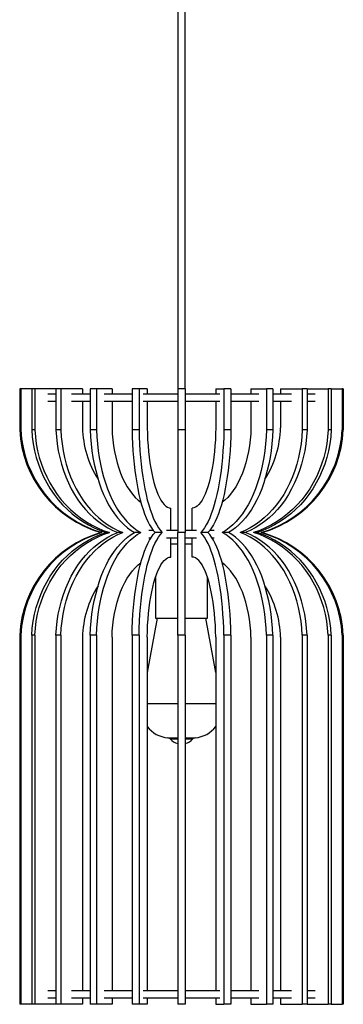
# Model space of a CAD drawing. Header units: millimetres. Extents: x 124 to 182, y 72 to 201.
# Tile 2 of 4: x 169 to 182, y 72 to 112. Entities that reach past the tile are written whole.
import ezdxf

# ---------------------------------------------------------------- set-up
doc = ezdxf.new("R2010")
doc.units = ezdxf.units.MM

msp = doc.modelspace()

# ---------------------------------------------------------------- linework, layer by layer
at = {"color": 7, "linetype": 'Continuous', "lineweight": 25}
for p, q in [((175.278, 147.724), (175.278, 96.524)), ((175.578, 96.524), (175.578, 147.724)), ((168.849, 96.524), (168.849, 94.857)), ((168.892, 96.524), (168.849, 96.524)), ((168.892, 96.524), (168.892, 94.857)), ((169.34, 96.524), (168.892, 96.524)), ((169.464, 96.524), (169.34, 96.524)), ((169.34, 96.524), (169.34, 94.857)), ((169.464, 96.524), (169.464, 94.857)), ((170.323, 96.524), (169.464, 96.524)), ((170.52, 96.524), (170.323, 96.524)), ((170.323, 96.524), (170.323, 94.857)), ((170.52, 96.524), (170.52, 94.857)), ((171.401, 96.524), (170.52, 96.524)), ((171.401, 96.524), (171.401, 96.317)), ((171.973, 96.524), (171.72, 96.524)), ((171.72, 96.524), (171.72, 94.857)), ((171.973, 96.524), (171.973, 94.857)), ((172.603, 96.524), (171.973, 96.524)), ((172.603, 96.524), (172.603, 96.317)), ((173.706, 96.524), (173.418, 96.524)), ((173.418, 96.524), (173.418, 94.857)), ((173.706, 96.524), (173.706, 94.857)), ((174.034, 96.524), (173.706, 96.524)), ((174.034, 96.524), (174.034, 96.317)), ((175.278, 96.524), (175.278, 94.857)), ((175.578, 96.524), (175.278, 96.524)), ((175.578, 96.524), (175.578, 94.857)), ((176.822, 96.524), (176.822, 96.317)), ((176.822, 96.524), (177.151, 96.524)), ((177.151, 96.524), (177.151, 94.857)), ((177.439, 96.524), (177.151, 96.524)), ((177.439, 96.524), (177.439, 94.857)), ((178.253, 96.524), (178.253, 96.317)), ((178.253, 96.524), (178.884, 96.524)), ((178.884, 96.524), (178.884, 94.857)), ((179.136, 96.524), (178.884, 96.524)), ((179.136, 96.524), (179.136, 94.857)), ((179.455, 96.524), (179.455, 96.317)), ((179.455, 96.524), (180.337, 96.524)), ((180.337, 96.524), (180.337, 94.857)), ((180.533, 96.524), (180.337, 96.524)), ((180.533, 96.524), (181.392, 96.524)), ((180.533, 96.524), (180.533, 94.857)), ((181.392, 96.524), (181.392, 94.857)), ((181.517, 96.524), (181.392, 96.524)), ((181.517, 96.524), (181.517, 94.857)), ((181.517, 96.524), (181.964, 96.524)), ((181.964, 96.524), (181.964, 94.857)), ((182.007, 96.524), (181.964, 96.524)), ((182.007, 96.524), (182.007, 94.857)), ((170.323, 96.317), (169.997, 96.317)), ((170.323, 96.017), (169.997, 96.017)), ((171.72, 96.317), (170.962, 96.317)), ((171.72, 96.017), (170.962, 96.017)), ((171.401, 96.017), (171.401, 94.948)), ((173.418, 96.317), (172.289, 96.317)), ((173.418, 96.017), (172.289, 96.017)), ((172.603, 96.017), (172.603, 94.948)), ((174.568, 96.317), (173.871, 96.317)), ((174.568, 96.017), (173.871, 96.017)), ((174.034, 96.017), (174.034, 94.948)), ((175.278, 96.317), (174.568, 96.317)), ((175.278, 96.017), (174.568, 96.017)), ((176.986, 96.317), (175.578, 96.317)), ((176.986, 96.017), (175.578, 96.017)), ((176.822, 96.017), (176.822, 94.948)), ((178.567, 96.317), (177.439, 96.317)), ((178.567, 96.017), (177.439, 96.017)), ((178.253, 96.017), (178.253, 94.948)), ((179.895, 96.317), (179.136, 96.317)), ((179.895, 96.017), (179.136, 96.017)), ((179.455, 96.017), (179.455, 94.948)), ((180.86, 96.317), (180.533, 96.317)), ((180.86, 96.017), (180.533, 96.017)), ((168.892, 94.857), (168.849, 94.857)), ((169.464, 94.857), (169.34, 94.857)), ((170.52, 94.857), (170.323, 94.857)), ((171.973, 94.857), (171.72, 94.857)), ((173.706, 94.857), (173.418, 94.857)), ((175.578, 94.857), (175.278, 94.857)), ((175.278, 94.857), (175.278, 90.69)), ((175.578, 94.857), (175.578, 90.69)), ((177.439, 94.857), (177.151, 94.857)), ((179.136, 94.857), (178.884, 94.857)), ((180.533, 94.857), (180.337, 94.857)), ((181.517, 94.857), (181.392, 94.857)), ((182.007, 94.857), (181.964, 94.857)), ((174.997, 90.767), (174.997, 91.686)), ((175.86, 90.767), (175.86, 91.686)), ((172.191, 90.69), (172.149, 90.69)), ((172.496, 90.69), (172.372, 90.69)), ((173.039, 90.69), (172.842, 90.69)), ((173.775, 90.69), (173.522, 90.69)), ((174.288, 90.767), (174.097, 90.767)), ((174.183, 90.467), (174.097, 90.467)), ((174.645, 90.69), (174.357, 90.69)), ((175.278, 90.767), (174.813, 90.767)), ((175.278, 90.467), (174.813, 90.467)), ((174.997, 89.694), (174.997, 90.467)), ((175.578, 90.69), (175.278, 90.69)), ((175.278, 86.524), (175.278, 90.69)), ((175.813, 90.767), (175.578, 90.767)), ((175.578, 86.524), (175.578, 90.69)), ((175.813, 90.467), (175.578, 90.467)), ((176.044, 90.767), (175.813, 90.767)), ((176.044, 90.467), (175.813, 90.467)), ((175.86, 89.694), (175.86, 90.467)), ((176.5, 90.69), (176.212, 90.69)), ((176.76, 90.767), (176.568, 90.767)), ((176.76, 90.467), (176.673, 90.467)), ((177.334, 90.69), (177.082, 90.69)), ((178.014, 90.69), (177.818, 90.69)), ((178.485, 90.69), (178.36, 90.69)), ((178.708, 90.69), (178.665, 90.69)), ((174.366, 88.858), (174.366, 87.217)), ((176.491, 87.217), (176.491, 88.858)), ((174.441, 87.217), (174.034, 85.005)), ((174.366, 87.217), (175.278, 87.217)), ((175.578, 87.217), (176.491, 87.217)), ((176.822, 85.005), (176.415, 87.217)), ((168.892, 86.524), (168.849, 86.524)), ((168.849, 86.524), (168.849, 71.524)), ((168.892, 86.524), (168.892, 71.524)), ((169.464, 86.524), (169.34, 86.524)), ((169.34, 86.524), (169.34, 71.524)), ((169.464, 86.524), (169.464, 71.524)), ((170.52, 86.524), (170.323, 86.524)), ((170.323, 86.524), (170.323, 71.524)), ((170.52, 86.524), (170.52, 71.524)), ((171.401, 86.433), (171.401, 72.067)), ((171.973, 86.524), (171.72, 86.524)), ((171.72, 86.524), (171.72, 71.524)), ((171.973, 86.524), (171.973, 71.524)), ((172.603, 86.433), (172.603, 72.067)), ((173.706, 86.524), (173.418, 86.524)), ((173.418, 86.524), (173.418, 71.524)), ((173.706, 86.524), (173.706, 71.524)), ((174.034, 86.433), (174.034, 72.067)), ((175.578, 86.524), (175.278, 86.524)), ((175.278, 86.524), (175.278, 71.524)), ((175.578, 86.524), (175.578, 71.524)), ((176.822, 86.433), (176.822, 72.067)), ((177.439, 86.524), (177.151, 86.524)), ((177.151, 86.524), (177.151, 71.524)), ((177.439, 86.524), (177.439, 71.524)), ((178.253, 86.433), (178.253, 72.067)), ((178.884, 86.524), (178.884, 71.524)), ((179.136, 86.524), (178.884, 86.524)), ((179.136, 86.524), (179.136, 71.524)), ((179.455, 86.433), (179.455, 72.067)), ((180.533, 86.524), (180.337, 86.524)), ((180.337, 86.524), (180.337, 71.524)), ((180.533, 86.524), (180.533, 71.524)), ((181.517, 86.524), (181.392, 86.524)), ((181.392, 86.524), (181.392, 71.524)), ((181.517, 86.524), (181.517, 71.524)), ((182.007, 86.524), (181.964, 86.524)), ((181.964, 86.524), (181.964, 71.524)), ((182.007, 86.524), (182.007, 71.524)), ((170.323, 72.067), (169.997, 72.067)), ((171.72, 72.067), (170.962, 72.067)), ((173.418, 72.067), (172.289, 72.067)), ((174.568, 72.067), (173.871, 72.067)), ((175.278, 72.067), (174.568, 72.067)), ((176.986, 72.067), (175.578, 72.067)), ((178.567, 72.067), (177.439, 72.067)), ((179.895, 72.067), (179.136, 72.067)), ((180.86, 72.067), (180.533, 72.067)), ((170.323, 71.767), (169.997, 71.767)), ((171.72, 71.767), (170.962, 71.767)), ((171.401, 71.767), (171.401, 71.524)), ((173.418, 71.767), (172.289, 71.767)), ((172.603, 71.767), (172.603, 71.524)), ((174.568, 71.767), (173.871, 71.767)), ((174.034, 71.767), (174.034, 71.524)), ((175.278, 71.767), (174.568, 71.767)), ((176.986, 71.767), (175.578, 71.767)), ((176.822, 71.767), (176.822, 71.524)), ((178.567, 71.767), (177.439, 71.767)), ((178.253, 71.767), (178.253, 71.524)), ((179.895, 71.767), (179.136, 71.767)), ((179.455, 71.767), (179.455, 71.524)), ((180.86, 71.767), (180.533, 71.767)), ((168.892, 71.524), (168.849, 71.524)), ((169.34, 71.524), (168.892, 71.524)), ((169.464, 71.524), (169.34, 71.524)), ((170.323, 71.524), (169.464, 71.524)), ((170.52, 71.524), (170.323, 71.524)), ((171.401, 71.524), (170.52, 71.524)), ((171.973, 71.524), (171.72, 71.524)), ((172.603, 71.524), (171.973, 71.524)), ((173.706, 71.524), (173.418, 71.524)), ((174.034, 71.524), (173.706, 71.524)), ((175.578, 71.524), (175.278, 71.524)), ((176.822, 71.524), (177.151, 71.524)), ((177.439, 71.524), (177.151, 71.524)), ((178.253, 71.524), (178.884, 71.524)), ((179.136, 71.524), (178.884, 71.524)), ((179.455, 71.524), (180.337, 71.524)), ((180.533, 71.524), (180.337, 71.524)), ((180.533, 71.524), (181.392, 71.524)), ((181.517, 71.524), (181.392, 71.524)), ((181.517, 71.524), (181.964, 71.524)), ((182.007, 71.524), (181.964, 71.524))]:
    msp.add_line(p, q, dxfattribs=at)
at = {"color": 8, "linetype": 'Continuous', "lineweight": 25}
for p, q in [((175.278, 90.217), (174.997, 90.217)), ((175.86, 90.217), (175.578, 90.217)), ((174.034, 83.748), (174.143, 83.748)), ((174.143, 83.748), (175.278, 83.748)), ((175.578, 83.748), (176.822, 83.748)), ((174.867, 82.352), (174.984, 82.352)), ((174.965, 82.303), (175.062, 82.303)), ((174.984, 82.352), (175.278, 82.352)), ((175.062, 82.303), (175.278, 82.303)), ((175.578, 82.352), (175.989, 82.352)), ((175.578, 82.303), (175.891, 82.303))]:
    msp.add_line(p, q, dxfattribs=at)
at = {"color": 7, "linetype": 'Continuous', "lineweight": 25, "flags": 128}
for points in [[(169.34, 94.857), (169.362, 94.573), (169.4, 94.292), (169.454, 94.013), (169.523, 93.739), (169.608, 93.47), (169.708, 93.207), (169.822, 92.952), (169.951, 92.705), (170.093, 92.467), (170.248, 92.239), (170.416, 92.023), (170.596, 91.818), (170.787, 91.626), (170.989, 91.447), (171.2, 91.282), (171.42, 91.132), (171.648, 90.998), (171.883, 90.879), (172.125, 90.776), (172.372, 90.69)], [(169.464, 94.857), (169.486, 94.573), (169.524, 94.292), (169.578, 94.013), (169.648, 93.739), (169.733, 93.47), (169.832, 93.207), (169.947, 92.952), (170.075, 92.705), (170.218, 92.467), (170.373, 92.239), (170.541, 92.023), (170.721, 91.818), (170.912, 91.626), (171.113, 91.447), (171.325, 91.282), (171.545, 91.132), (171.773, 90.998), (172.008, 90.879), (172.25, 90.776), (172.496, 90.69)], [(170.323, 94.857), (170.342, 94.573), (170.373, 94.292), (170.418, 94.013), (170.476, 93.739), (170.546, 93.47), (170.629, 93.207), (170.724, 92.952), (170.831, 92.705), (170.949, 92.467), (171.078, 92.239), (171.218, 92.023), (171.367, 91.818), (171.526, 91.626), (171.693, 91.447), (171.869, 91.282), (172.052, 91.132), (172.241, 90.998), (172.437, 90.879), (172.637, 90.776), (172.842, 90.69)], [(170.52, 94.857), (170.538, 94.573), (170.57, 94.292), (170.614, 94.013), (170.672, 93.739), (170.743, 93.47), (170.825, 93.207), (170.921, 92.952), (171.027, 92.705), (171.146, 92.467), (171.275, 92.239), (171.414, 92.023), (171.564, 91.818), (171.722, 91.626), (171.89, 91.447), (172.065, 91.282), (172.248, 91.132), (172.438, 90.998), (172.633, 90.879), (172.834, 90.776), (173.039, 90.69)], [(171.72, 94.857), (171.733, 94.573), (171.756, 94.292), (171.788, 94.013), (171.829, 93.739), (171.88, 93.47), (171.939, 93.207), (172.007, 92.952), (172.084, 92.705), (172.168, 92.467), (172.26, 92.239), (172.36, 92.023), (172.467, 91.818), (172.581, 91.626), (172.7, 91.447), (172.826, 91.282), (172.957, 91.132), (173.092, 90.998), (173.232, 90.879), (173.376, 90.776), (173.522, 90.69)], [(171.973, 94.857), (171.986, 94.573), (172.008, 94.292), (172.04, 94.013), (172.082, 93.739), (172.132, 93.47), (172.191, 93.207), (172.259, 92.952), (172.336, 92.705), (172.42, 92.467), (172.513, 92.239), (172.613, 92.023), (172.72, 91.818), (172.833, 91.626), (172.953, 91.447), (173.078, 91.282), (173.209, 91.132), (173.345, 90.998), (173.485, 90.879), (173.628, 90.776), (173.775, 90.69)], [(172.603, 94.948), (172.615, 94.7), (172.635, 94.455), (172.666, 94.213), (172.705, 93.976), (172.754, 93.745), (172.812, 93.521), (172.879, 93.306), (172.953, 93.1), (173.036, 92.904), (173.126, 92.72), (173.223, 92.549), (173.327, 92.391), (173.436, 92.247), (173.551, 92.119), (173.671, 92.006), (173.778, 91.921)], [(173.418, 94.857), (173.425, 94.573), (173.436, 94.292), (173.453, 94.013), (173.475, 93.739), (173.501, 93.47), (173.532, 93.207), (173.567, 92.952), (173.607, 92.705), (173.651, 92.467), (173.699, 92.239), (173.751, 92.023), (173.807, 91.818), (173.866, 91.626), (173.929, 91.447), (173.994, 91.282), (174.062, 91.132), (174.133, 90.998), (174.206, 90.879), (174.281, 90.776), (174.357, 90.69)], [(173.706, 94.857), (173.713, 94.573), (173.724, 94.292), (173.741, 94.013), (173.763, 93.739), (173.789, 93.47), (173.82, 93.207), (173.855, 92.952), (173.895, 92.705), (173.939, 92.467), (173.987, 92.239), (174.039, 92.023), (174.095, 91.818), (174.154, 91.626), (174.216, 91.447), (174.282, 91.282), (174.35, 91.132), (174.421, 90.998), (174.494, 90.879), (174.568, 90.776), (174.645, 90.69)], [(174.034, 94.948), (174.04, 94.7), (174.051, 94.455), (174.067, 94.213), (174.088, 93.976), (174.113, 93.745), (174.143, 93.521), (174.178, 93.306), (174.217, 93.1), (174.26, 92.904), (174.307, 92.72), (174.357, 92.549), (174.411, 92.391), (174.468, 92.247), (174.528, 92.119), (174.59, 92.006), (174.655, 91.909), (174.721, 91.83), (174.789, 91.767), (174.858, 91.722), (174.927, 91.695), (174.997, 91.686)], [(176.822, 94.948), (176.816, 94.7), (176.806, 94.455), (176.79, 94.213), (176.769, 93.976), (176.744, 93.745), (176.713, 93.521), (176.679, 93.306), (176.64, 93.1), (176.597, 92.904), (176.55, 92.72), (176.499, 92.549), (176.445, 92.391), (176.388, 92.247), (176.328, 92.119), (176.266, 92.006), (176.202, 91.909), (176.135, 91.83), (176.068, 91.767), (175.999, 91.722), (175.929, 91.695), (175.86, 91.686)], [(177.151, 94.857), (177.144, 94.573), (177.132, 94.292), (177.115, 94.013), (177.094, 93.739), (177.068, 93.47), (177.037, 93.207), (177.001, 92.952), (176.962, 92.705), (176.917, 92.467), (176.869, 92.239), (176.817, 92.023), (176.762, 91.818), (176.702, 91.626), (176.64, 91.447), (176.575, 91.282), (176.506, 91.132), (176.436, 90.998), (176.363, 90.879), (176.288, 90.776), (176.212, 90.69)], [(177.439, 94.857), (177.432, 94.573), (177.42, 94.292), (177.403, 94.013), (177.382, 93.739), (177.356, 93.47), (177.325, 93.207), (177.289, 92.952), (177.249, 92.705), (177.205, 92.467), (177.157, 92.239), (177.105, 92.023), (177.049, 91.818), (176.99, 91.626), (176.928, 91.447), (176.862, 91.282), (176.794, 91.132), (176.724, 90.998), (176.651, 90.879), (176.576, 90.776), (176.5, 90.69)], [(178.253, 94.948), (178.242, 94.7), (178.221, 94.455), (178.191, 94.213), (178.151, 93.976), (178.102, 93.745), (178.044, 93.521), (177.978, 93.306), (177.903, 93.1), (177.82, 92.904), (177.73, 92.72), (177.633, 92.549), (177.53, 92.391), (177.42, 92.247), (177.306, 92.119), (177.186, 92.006), (177.078, 91.921)], [(178.884, 94.857), (178.871, 94.573), (178.848, 94.292), (178.816, 94.013), (178.775, 93.739), (178.724, 93.47), (178.665, 93.207), (178.597, 92.952), (178.521, 92.705), (178.436, 92.467), (178.344, 92.239), (178.244, 92.023), (178.137, 91.818), (178.023, 91.626), (177.904, 91.447), (177.778, 91.282), (177.647, 91.132), (177.512, 90.998), (177.372, 90.879), (177.228, 90.776), (177.082, 90.69)], [(179.136, 94.857), (179.123, 94.573), (179.1, 94.292), (179.068, 94.013), (179.027, 93.739), (178.977, 93.47), (178.917, 93.207), (178.849, 92.952), (178.773, 92.705), (178.688, 92.467), (178.596, 92.239), (178.496, 92.023), (178.389, 91.818), (178.276, 91.626), (178.156, 91.447), (178.031, 91.282), (177.9, 91.132), (177.764, 90.998), (177.624, 90.879), (177.481, 90.776), (177.334, 90.69)], [(180.337, 94.857), (180.318, 94.573), (180.287, 94.292), (180.242, 94.013), (180.184, 93.739), (180.114, 93.47), (180.031, 93.207), (179.936, 92.952), (179.829, 92.705), (179.711, 92.467), (179.582, 92.239), (179.442, 92.023), (179.293, 91.818), (179.134, 91.626), (178.967, 91.447), (178.791, 91.282), (178.608, 91.132), (178.419, 90.998), (178.223, 90.879), (178.023, 90.776), (177.818, 90.69)], [(180.533, 94.857), (180.515, 94.573), (180.483, 94.292), (180.439, 94.013), (180.381, 93.739), (180.31, 93.47), (180.228, 93.207), (180.132, 92.952), (180.026, 92.705), (179.907, 92.467), (179.778, 92.239), (179.639, 92.023), (179.489, 91.818), (179.331, 91.626), (179.163, 91.447), (178.988, 91.282), (178.805, 91.132), (178.615, 90.998), (178.42, 90.879), (178.219, 90.776), (178.014, 90.69)], [(181.392, 94.857), (181.37, 94.573), (181.332, 94.292), (181.278, 94.013), (181.209, 93.739), (181.124, 93.47), (181.024, 93.207), (180.91, 92.952), (180.781, 92.705), (180.639, 92.467), (180.484, 92.239), (180.316, 92.023), (180.136, 91.818), (179.945, 91.626), (179.743, 91.447), (179.532, 91.282), (179.312, 91.132), (179.084, 90.998), (178.849, 90.879), (178.607, 90.776), (178.36, 90.69)], [(181.517, 94.857), (181.495, 94.573), (181.457, 94.292), (181.403, 94.013), (181.333, 93.739), (181.249, 93.47), (181.149, 93.207), (181.034, 92.952), (180.906, 92.705), (180.764, 92.467), (180.608, 92.239), (180.44, 92.023), (180.26, 91.818), (180.069, 91.626), (179.868, 91.447), (179.657, 91.282), (179.437, 91.132), (179.208, 90.998), (178.973, 90.879), (178.732, 90.776), (178.485, 90.69)], [(169.34, 86.524), (169.362, 86.807), (169.4, 87.089), (169.454, 87.367), (169.523, 87.641), (169.608, 87.91), (169.708, 88.173), (169.822, 88.428), (169.951, 88.675), (170.093, 88.913), (170.248, 89.141), (170.416, 89.358), (170.596, 89.562), (170.787, 89.755), (170.989, 89.933), (171.2, 90.098), (171.42, 90.248), (171.648, 90.383), (171.883, 90.502), (172.125, 90.604), (172.372, 90.69)], [(169.464, 86.524), (169.486, 86.807), (169.524, 87.089), (169.578, 87.367), (169.648, 87.641), (169.733, 87.91), (169.832, 88.173), (169.947, 88.428), (170.075, 88.675), (170.218, 88.913), (170.373, 89.141), (170.541, 89.358), (170.721, 89.562), (170.912, 89.755), (171.113, 89.933), (171.325, 90.098), (171.545, 90.248), (171.773, 90.383), (172.008, 90.502), (172.25, 90.604), (172.496, 90.69)], [(170.323, 86.524), (170.342, 86.807), (170.373, 87.089), (170.418, 87.367), (170.476, 87.641), (170.546, 87.91), (170.629, 88.173), (170.724, 88.428), (170.831, 88.675), (170.949, 88.913), (171.078, 89.141), (171.218, 89.358), (171.367, 89.562), (171.526, 89.755), (171.693, 89.933), (171.869, 90.098), (172.052, 90.248), (172.241, 90.383), (172.437, 90.502), (172.637, 90.604), (172.842, 90.69)], [(170.52, 86.524), (170.538, 86.807), (170.57, 87.089), (170.614, 87.367), (170.672, 87.641), (170.743, 87.91), (170.825, 88.173), (170.921, 88.428), (171.027, 88.675), (171.146, 88.913), (171.275, 89.141), (171.414, 89.358), (171.564, 89.562), (171.722, 89.755), (171.89, 89.933), (172.065, 90.098), (172.248, 90.248), (172.438, 90.383), (172.633, 90.502), (172.834, 90.604), (173.039, 90.69)], [(171.72, 86.524), (171.733, 86.807), (171.756, 87.089), (171.788, 87.367), (171.829, 87.641), (171.88, 87.91), (171.939, 88.173), (172.007, 88.428), (172.084, 88.675), (172.168, 88.913), (172.26, 89.141), (172.36, 89.358), (172.467, 89.562), (172.581, 89.755), (172.7, 89.933), (172.826, 90.098), (172.957, 90.248), (173.092, 90.383), (173.232, 90.502), (173.376, 90.604), (173.522, 90.69)], [(171.973, 86.524), (171.986, 86.807), (172.008, 87.089), (172.04, 87.367), (172.082, 87.641), (172.132, 87.91), (172.191, 88.173), (172.259, 88.428), (172.336, 88.675), (172.42, 88.913), (172.513, 89.141), (172.613, 89.358), (172.72, 89.562), (172.833, 89.755), (172.953, 89.933), (173.078, 90.098), (173.209, 90.248), (173.345, 90.383), (173.485, 90.502), (173.628, 90.604), (173.775, 90.69)], [(173.418, 86.524), (173.425, 86.807), (173.436, 87.089), (173.453, 87.367), (173.475, 87.641), (173.501, 87.91), (173.532, 88.173), (173.567, 88.428), (173.607, 88.675), (173.651, 88.913), (173.699, 89.141), (173.751, 89.358), (173.807, 89.562), (173.866, 89.755), (173.929, 89.933), (173.994, 90.098), (174.062, 90.248), (174.133, 90.383), (174.206, 90.502), (174.281, 90.604), (174.357, 90.69)], [(173.706, 86.524), (173.713, 86.807), (173.724, 87.089), (173.741, 87.367), (173.763, 87.641), (173.789, 87.91), (173.82, 88.173), (173.855, 88.428), (173.895, 88.675), (173.939, 88.913), (173.987, 89.141), (174.039, 89.358), (174.095, 89.562), (174.154, 89.755), (174.216, 89.933), (174.282, 90.098), (174.35, 90.248), (174.421, 90.383), (174.494, 90.502), (174.568, 90.604), (174.645, 90.69)], [(177.151, 86.524), (177.144, 86.807), (177.132, 87.089), (177.115, 87.367), (177.094, 87.641), (177.068, 87.91), (177.037, 88.173), (177.001, 88.428), (176.962, 88.675), (176.917, 88.913), (176.869, 89.141), (176.817, 89.358), (176.762, 89.562), (176.702, 89.755), (176.64, 89.933), (176.575, 90.098), (176.506, 90.248), (176.436, 90.383), (176.363, 90.502), (176.288, 90.604), (176.212, 90.69)], [(177.439, 86.524), (177.432, 86.807), (177.42, 87.089), (177.403, 87.367), (177.382, 87.641), (177.356, 87.91), (177.325, 88.173), (177.289, 88.428), (177.249, 88.675), (177.205, 88.913), (177.157, 89.141), (177.105, 89.358), (177.049, 89.562), (176.99, 89.755), (176.928, 89.933), (176.862, 90.098), (176.794, 90.248), (176.724, 90.383), (176.651, 90.502), (176.576, 90.604), (176.5, 90.69)], [(178.884, 86.524), (178.871, 86.807), (178.848, 87.089), (178.816, 87.367), (178.775, 87.641), (178.724, 87.91), (178.665, 88.173), (178.597, 88.428), (178.521, 88.675), (178.436, 88.913), (178.344, 89.141), (178.244, 89.358), (178.137, 89.562), (178.023, 89.755), (177.904, 89.933), (177.778, 90.098), (177.647, 90.248), (177.512, 90.383), (177.372, 90.502), (177.228, 90.604), (177.082, 90.69)], [(179.136, 86.524), (179.123, 86.807), (179.1, 87.089), (179.068, 87.367), (179.027, 87.641), (178.977, 87.91), (178.917, 88.173), (178.849, 88.428), (178.773, 88.675), (178.688, 88.913), (178.596, 89.141), (178.496, 89.358), (178.389, 89.562), (178.276, 89.755), (178.156, 89.933), (178.031, 90.098), (177.9, 90.248), (177.764, 90.383), (177.624, 90.502), (177.481, 90.604), (177.334, 90.69)], [(180.337, 86.524), (180.318, 86.807), (180.287, 87.089), (180.242, 87.367), (180.184, 87.641), (180.114, 87.91), (180.031, 88.173), (179.936, 88.428), (179.829, 88.675), (179.711, 88.913), (179.582, 89.141), (179.442, 89.358), (179.293, 89.562), (179.134, 89.755), (178.967, 89.933), (178.791, 90.098), (178.608, 90.248), (178.419, 90.383), (178.223, 90.502), (178.023, 90.604), (177.818, 90.69)], [(180.533, 86.524), (180.515, 86.807), (180.483, 87.089), (180.439, 87.367), (180.381, 87.641), (180.31, 87.91), (180.228, 88.173), (180.132, 88.428), (180.026, 88.675), (179.907, 88.913), (179.778, 89.141), (179.639, 89.358), (179.489, 89.562), (179.331, 89.755), (179.163, 89.933), (178.988, 90.098), (178.805, 90.248), (178.615, 90.383), (178.42, 90.502), (178.219, 90.604), (178.014, 90.69)], [(181.392, 86.524), (181.37, 86.807), (181.332, 87.089), (181.278, 87.367), (181.209, 87.641), (181.124, 87.91), (181.024, 88.173), (180.91, 88.428), (180.781, 88.675), (180.639, 88.913), (180.484, 89.141), (180.316, 89.358), (180.136, 89.562), (179.945, 89.755), (179.743, 89.933), (179.532, 90.098), (179.312, 90.248), (179.084, 90.383), (178.849, 90.502), (178.607, 90.604), (178.36, 90.69)], [(181.517, 86.524), (181.495, 86.807), (181.457, 87.089), (181.403, 87.367), (181.333, 87.641), (181.249, 87.91), (181.149, 88.173), (181.034, 88.428), (180.906, 88.675), (180.764, 88.913), (180.608, 89.141), (180.44, 89.358), (180.26, 89.562), (180.069, 89.755), (179.868, 89.933), (179.657, 90.098), (179.437, 90.248), (179.208, 90.383), (178.973, 90.502), (178.732, 90.604), (178.485, 90.69)], [(174.034, 86.433), (174.04, 86.68), (174.051, 86.925), (174.067, 87.167), (174.088, 87.404), (174.113, 87.635), (174.143, 87.859), (174.178, 88.075), (174.217, 88.281), (174.26, 88.476), (174.307, 88.66), (174.357, 88.832), (174.411, 88.99), (174.468, 89.133), (174.528, 89.262), (174.59, 89.375), (174.655, 89.471), (174.721, 89.551), (174.789, 89.613), (174.858, 89.658), (174.927, 89.685), (174.997, 89.694)], [(176.822, 86.433), (176.816, 86.68), (176.806, 86.925), (176.79, 87.167), (176.769, 87.404), (176.744, 87.635), (176.713, 87.859), (176.679, 88.075), (176.64, 88.281), (176.597, 88.476), (176.55, 88.66), (176.499, 88.832), (176.445, 88.99), (176.388, 89.133), (176.328, 89.262), (176.266, 89.375), (176.202, 89.471), (176.135, 89.551), (176.068, 89.613), (175.999, 89.658), (175.929, 89.685), (175.86, 89.694)], [(172.603, 86.433), (172.615, 86.68), (172.635, 86.925), (172.666, 87.167), (172.705, 87.404), (172.754, 87.635), (172.812, 87.859), (172.879, 88.075), (172.953, 88.281), (173.036, 88.476), (173.126, 88.66), (173.223, 88.832), (173.327, 88.99), (173.436, 89.133), (173.551, 89.262), (173.671, 89.375), (173.778, 89.46)], [(178.253, 86.433), (178.242, 86.68), (178.221, 86.925), (178.191, 87.167), (178.151, 87.404), (178.102, 87.635), (178.044, 87.859), (177.978, 88.075), (177.903, 88.281), (177.82, 88.476), (177.73, 88.66), (177.633, 88.832), (177.53, 88.99), (177.42, 89.133), (177.306, 89.262), (177.186, 89.375), (177.078, 89.46)]]:
    msp.add_lwpolyline(points, dxfattribs=at)
at = {"color": 7, "linetype": 'Continuous', "lineweight": 25}
for centre, radius, start, end in [((173.424, 95.089), 4.58, 182.9102, 253.8382), ((173.466, 95.089), 4.58, 182.9102, 253.8382), ((175.457, 95.038), 4.057, 181.2739, 212.4561), ((177.39, 95.089), 4.58, 286.1618, 357.0898), ((177.433, 95.089), 4.58, 286.1618, 357.0898), ((175.399, 95.038), 4.057, 327.5439, 358.7261), ((173.424, 86.291), 4.58, 106.1618, 177.0898), ((173.466, 86.291), 4.58, 106.1618, 177.0898), ((177.39, 86.291), 4.58, 2.9102, 73.8382), ((177.433, 86.291), 4.58, 2.9102, 73.8382), ((175.457, 86.342), 4.057, 147.5439, 178.7261), ((175.399, 86.342), 4.057, 1.2739, 32.4561), ((174.97, 83.533), 1.186, 217.9396, 265.0349), ((175.887, 83.533), 1.186, 274.9651, 322.0604), ((174.854, 82.202), 0.15, 42.2134, 85.0349), ((175.428, 82.723), 0.625, 222.2134, 256.1135), ((175.428, 82.723), 0.625, 283.8865, 317.7866), ((176.002, 82.202), 0.15, 94.9651, 137.7866)]:
    msp.add_arc(centre, radius, start, end, dxfattribs=at)

doc.saveas('drawing.dxf')
